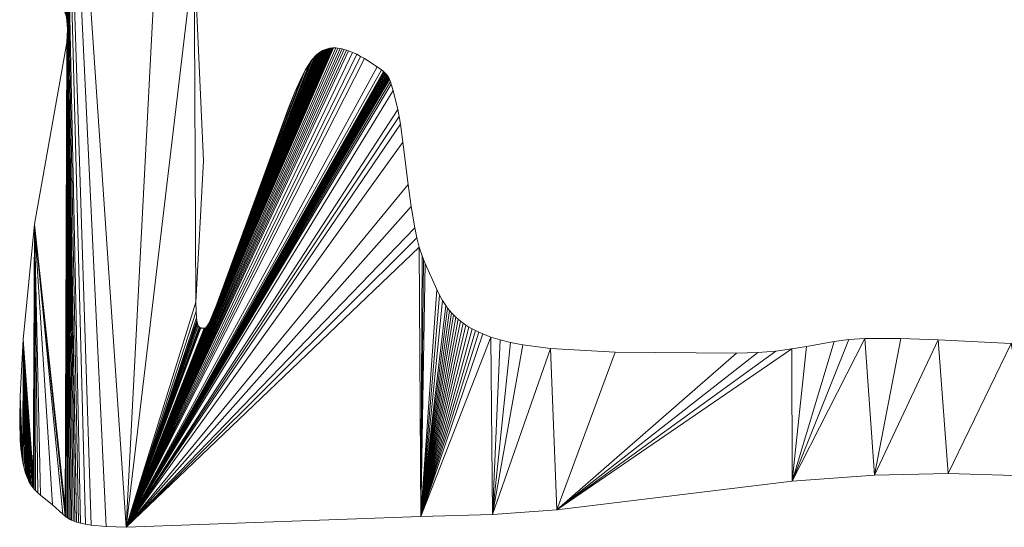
# Model space of a CAD drawing. Header units: metres. Extents: x -2.359 to -1.572, y -0.49 to -0.393.
# Tile 1 of 16: x -2.359 to -2.265, y -0.49 to -0.441. Entities that reach past the tile are written whole.
import ezdxf

# ---------------------------------------------------------------- set-up
doc = ezdxf.new("R2010")
doc.units = ezdxf.units.M
doc.header["$MEASUREMENT"] = 0
doc.layers.add('Nuovo_0', color=7, linetype='Continuous')

# ---------------------------------------------------------------- blocks, each defined once
blk = doc.blocks.new('Solaio_04976B78-522D-4536-BC0E-FB2D486ACFF9', base_point=(-2.35947, -0.479389))
at = {"layer": 'Nuovo_0', "lineweight": 0}
mesh = blk.add_polyface(dxfattribs=at)
corners = [(-2.354976, -0.488702, -0.088), (-2.358053, -0.460468, -0.088), (-2.354939, -0.442973, -0.088), (-2.354893, -0.442298, -0.088), (-2.354875, -0.441736, -0.088), (-2.353992, -0.489188, -0.088), (-2.35558, -0.396311, -0.088), (-2.353802, -0.489243, -0.088), (-2.353594, -0.489295, -0.088), (-2.353123, -0.48939, -0.088), (-2.352564, -0.489472, -0.088), (-2.351132, -0.489602, -0.088), (-2.349198, -0.489691, -0.088), (-2.344385, -0.396948, -0.088), (-2.34266, -0.434508, -0.088), (-2.342482, -0.467989, -0.088), (-2.341745, -0.454365, -0.088), (-2.340453, -0.468195, -0.088), (-2.336059, -0.456184, -0.088), (-2.332931, -0.447752, -0.088), (-2.330557, -0.443931, -0.088), (-2.330373, -0.443815, -0.088), (-2.330184, -0.443719, -0.088), (-2.329992, -0.443641, -0.088), (-2.329797, -0.443581, -0.088), (-2.329599, -0.443539, -0.088), (-2.354939, -0.442973), (-2.358053, -0.460468), (-2.355086, -0.488618), (-2.354893, -0.442298), (-2.354875, -0.441736), (-2.35558, -0.396311), (-2.353992, -0.489188), (-2.353802, -0.489243), (-2.353594, -0.489295), (-2.353123, -0.48939), (-2.352564, -0.489472), (-2.351132, -0.489602), (-2.349198, -0.489691), (-2.34266, -0.434508), (-2.344385, -0.396948), (-2.342482, -0.467989), (-2.341745, -0.454365), (-2.332931, -0.447752), (-2.336059, -0.456184), (-2.340453, -0.468195), (-2.330466, -0.44387), (-2.330279, -0.443764), (-2.330089, -0.443677), (-2.329895, -0.443609), (-2.329699, -0.443558), (-2.359123, -0.471598, -0.088), (-2.359123, -0.471598), (-2.354883, -0.44127), (-2.354883, -0.44127, -0.088), (-2.354895, -0.441069), (-2.354895, -0.441069, -0.088), (-2.354912, -0.440886), (-2.354912, -0.440886, -0.088), (-2.354935, -0.440719), (-2.354935, -0.440719, -0.088), (-2.354962, -0.440567), (-2.354962, -0.440567, -0.088), (-2.354994, -0.440427), (-2.354994, -0.440427, -0.088), (-2.35503, -0.440297), (-2.35503, -0.440297, -0.088), (-2.35507, -0.440177), (-2.35507, -0.440177, -0.088), (-2.355113, -0.440062), (-2.355113, -0.440062, -0.088), (-2.355208, -0.439846), (-2.355208, -0.439846, -0.088), (-2.355427, -0.439407), (-2.355427, -0.439407, -0.088), (-2.355545, -0.439153), (-2.355545, -0.439153, -0.088), (-2.355665, -0.438855), (-2.355665, -0.438855, -0.088), (-2.355786, -0.438498), (-2.355786, -0.438498, -0.088), (-2.355905, -0.438066), (-2.355905, -0.438066, -0.088), (-2.356018, -0.437543), (-2.356018, -0.437543, -0.088)]
mesh.append_faces([[corners[k] for k in face] for face in [(27, 1, 51, 52), (26, 2, 1, 27), (29, 3, 2, 26), (30, 4, 3, 29), (53, 54, 4, 30), (55, 56, 54, 53), (57, 58, 56, 55), (59, 60, 58, 57), (61, 62, 60, 59), (63, 64, 62, 61), (65, 66, 64, 63), (67, 68, 66, 65), (69, 70, 68, 67), (71, 72, 70, 69), (73, 74, 72, 71), (75, 76, 74, 73), (77, 78, 76, 75), (79, 80, 78, 77), (81, 82, 80, 79), (83, 84, 82, 81), (42, 16, 14, 39), (41, 15, 16, 42), (44, 18, 17, 45)]], dxfattribs={"color": 7})
mesh.append_faces([[corners[k] for k in face] for face in [(5, 4, 6), (12, 13, 14), (12, 14, 15), (12, 20, 21), (12, 21, 22), (12, 22, 23), (12, 23, 24), (12, 24, 25), (31, 30, 32), (39, 40, 38), (41, 39, 38), (46, 45, 38), (47, 46, 38), (48, 47, 38), (49, 48, 38), (50, 49, 38)]], dxfattribs={"vtx0": -1, "vtx1": -1, "vtx2": -1, "color": 7})
mesh.append_faces([[corners[k] for k in face] for face in [(0, 1, 2), (0, 2, 3), (0, 3, 4), (31, 32, 33), (31, 33, 34), (31, 34, 35), (31, 35, 36), (31, 36, 37), (31, 37, 38), (43, 44, 45)]], dxfattribs={"vtx0": -1, "vtx2": -1, "color": 7})
mesh.append_faces([[corners[k] for k in face] for face in [(16, 15, 14), (42, 39, 41)]], dxfattribs={"vtx1": -1, "color": 7})
mesh.append_faces([[corners[k] for k in face] for face in [(7, 5, 6), (8, 7, 6), (9, 8, 6), (10, 9, 6), (11, 10, 6), (12, 11, 6), (17, 18, 19), (26, 27, 28), (29, 26, 28), (30, 29, 28)]], dxfattribs={"vtx1": -1, "vtx2": -1, "color": 7})
mesh = blk.add_polyface(dxfattribs=at)
corners = [(-2.358337, -0.418101, -0.088), (-2.358336, -0.415711, -0.088), (-2.358245, -0.410834, -0.088), (-2.358182, -0.420984, -0.088), (-2.356124, -0.436915, -0.088), (-2.35776, -0.396263, -0.088), (-2.356018, -0.437543, -0.088), (-2.355905, -0.438066, -0.088), (-2.355786, -0.438498, -0.088), (-2.355665, -0.438855, -0.088), (-2.355545, -0.439153, -0.088), (-2.35558, -0.396311, -0.088), (-2.355427, -0.439407, -0.088), (-2.355208, -0.439846, -0.088), (-2.355113, -0.440062, -0.088), (-2.35503, -0.440297, -0.088), (-2.354962, -0.440567, -0.088), (-2.354912, -0.440886, -0.088), (-2.354883, -0.44127, -0.088), (-2.354875, -0.441736, -0.088), (-2.349198, -0.489691, -0.088), (-2.344385, -0.396948, -0.088), (-2.342251, -0.422635, -0.088), (-2.34266, -0.434508, -0.088), (-2.358245, -0.410834), (-2.358336, -0.415711), (-2.358337, -0.418101), (-2.358182, -0.420984), (-2.35776, -0.396263), (-2.356124, -0.436915), (-2.356018, -0.437543), (-2.355905, -0.438066), (-2.355786, -0.438498), (-2.355665, -0.438855), (-2.35558, -0.396311), (-2.355545, -0.439153), (-2.355427, -0.439407), (-2.355208, -0.439846), (-2.355113, -0.440062), (-2.35503, -0.440297), (-2.354962, -0.440567), (-2.354912, -0.440886), (-2.354883, -0.44127), (-2.354875, -0.441736), (-2.344385, -0.396948), (-2.349198, -0.489691), (-2.34266, -0.434508), (-2.342251, -0.422635), (-2.341138, -0.41372), (-2.341138, -0.41372, -0.088), (-2.341085, -0.413662, -0.088), (-2.341085, -0.413662), (-2.34119, -0.413782), (-2.34119, -0.413782, -0.088), (-2.34124, -0.413847), (-2.34124, -0.413847, -0.088), (-2.341288, -0.413915), (-2.341288, -0.413915, -0.088), (-2.341335, -0.413985), (-2.341335, -0.413985, -0.088), (-2.341379, -0.414059), (-2.341379, -0.414059, -0.088), (-2.341422, -0.414136), (-2.341422, -0.414136, -0.088), (-2.341462, -0.414216), (-2.341462, -0.414216, -0.088), (-2.3415, -0.4143), (-2.3415, -0.4143, -0.088), (-2.341536, -0.414386), (-2.341536, -0.414386, -0.088), (-2.34157, -0.414476), (-2.34157, -0.414476, -0.088), (-2.341629, -0.414664), (-2.341629, -0.414664, -0.088), (-2.341678, -0.414866), (-2.341678, -0.414866, -0.088), (-2.341701, -0.415002), (-2.341701, -0.415002, -0.088), (-2.341727, -0.415198), (-2.341727, -0.415198, -0.088), (-2.341786, -0.415759), (-2.341786, -0.415759, -0.088), (-2.341927, -0.417478), (-2.341927, -0.417478, -0.088)]
mesh.append_faces([[corners[k] for k in face] for face in [(29, 4, 6, 30), (27, 3, 4, 29), (26, 0, 3, 27), (25, 1, 0, 26), (24, 2, 1, 25), (46, 23, 22, 47), (48, 49, 50, 51), (52, 53, 49, 48), (54, 55, 53, 52), (56, 57, 55, 54), (58, 59, 57, 56), (60, 61, 59, 58), (62, 63, 61, 60), (64, 65, 63, 62), (66, 67, 65, 64), (68, 69, 67, 66), (70, 71, 69, 68), (72, 73, 71, 70), (74, 75, 73, 72), (76, 77, 75, 74), (78, 79, 77, 76), (80, 81, 79, 78), (82, 83, 81, 80), (47, 22, 83, 82)]], dxfattribs={"color": 7})
mesh.append_faces([[corners[k] for k in face] for face in [(15, 14, 11), (16, 15, 11), (17, 16, 11), (18, 17, 11), (34, 38, 39), (34, 39, 40), (34, 40, 41), (34, 41, 42)]], dxfattribs={"vtx0": -1, "vtx1": -1, "vtx2": -1, "color": 7})
mesh.append_faces([[corners[k] for k in face] for face in [(20, 11, 21), (24, 26, 27), (28, 27, 29), (28, 29, 30), (28, 30, 31), (28, 31, 32), (28, 32, 33), (34, 33, 35), (34, 35, 36), (34, 36, 37), (34, 37, 38), (34, 42, 43), (44, 46, 47)]], dxfattribs={"vtx0": -1, "vtx2": -1, "color": 7})
mesh.append_faces([[corners[k] for k in face] for face in [(3, 0, 2), (4, 3, 5), (6, 4, 5), (7, 6, 5), (8, 7, 5), (9, 8, 5), (10, 9, 11), (12, 10, 11), (13, 12, 11), (14, 13, 11), (19, 18, 11), (22, 23, 21), (44, 34, 45)]], dxfattribs={"vtx1": -1, "vtx2": -1, "color": 7})
mesh.append_faces([[corners[k] for k in face] for face in [(0, 1, 2), (24, 25, 26)]], dxfattribs={"vtx2": -1, "color": 7})
mesh = blk.add_polyface(dxfattribs=at)
corners = [(-2.307684, -0.488015, -0.088), (-2.290345, -0.472925, -0.088), (-2.288311, -0.472863, -0.088), (-2.286559, -0.472714, -0.088), (-2.285018, -0.472505, -0.088), (-2.284979, -0.485259, -0.088), (-2.283615, -0.472262, -0.088), (-2.280943, -0.471785, -0.088), (-2.279531, -0.471605, -0.088), (-2.277974, -0.471499, -0.088), (-2.277041, -0.484654, -0.088), (-2.27452, -0.471493, -0.088), (-2.270898, -0.471641, -0.088), (-2.269954, -0.484502, -0.088), (-2.263876, -0.471974, -0.088), (-2.261415, -0.48477, -0.088), (-2.254049, -0.485369, -0.088), (-2.253421, -0.48546, -0.088), (-2.252879, -0.485561, -0.088), (-2.252413, -0.485671, -0.088), (-2.25201, -0.485787, -0.088), (-2.25194, -0.472084, -0.088), (-2.238716, -0.488329, -0.088), (-2.235859, -0.471315, -0.088), (-2.225426, -0.469966, -0.088), (-2.21988, -0.469268, -0.088), (-2.288311, -0.472863), (-2.290345, -0.472925), (-2.307684, -0.488015), (-2.286559, -0.472714), (-2.285018, -0.472505), (-2.283615, -0.472262), (-2.284979, -0.485259), (-2.280943, -0.471785), (-2.279531, -0.471605), (-2.277974, -0.471499), (-2.277041, -0.484654), (-2.27452, -0.471493), (-2.270898, -0.471641), (-2.269954, -0.484502), (-2.263876, -0.471974), (-2.261415, -0.48477), (-2.254049, -0.485369), (-2.253421, -0.48546), (-2.252879, -0.485561), (-2.252413, -0.485671), (-2.25201, -0.485787), (-2.25194, -0.472084), (-2.235859, -0.471315), (-2.238716, -0.488329), (-2.225426, -0.469966), (-2.21988, -0.469268), (-2.302066, -0.472832, -0.088), (-2.302066, -0.472832), (-2.227234, -0.414971), (-2.227234, -0.414971, -0.088), (-2.227191, -0.415073, -0.088), (-2.227191, -0.415073), (-2.227273, -0.414869), (-2.227273, -0.414869, -0.088), (-2.227307, -0.414768), (-2.227307, -0.414768, -0.088), (-2.227336, -0.414666), (-2.227336, -0.414666, -0.088)]
mesh.append_faces([[corners[k] for k in face] for face in [(27, 1, 52, 53), (26, 2, 1, 27), (29, 3, 2, 26), (30, 4, 3, 29), (31, 6, 4, 30), (33, 7, 6, 31), (34, 8, 7, 33), (35, 9, 8, 34), (37, 11, 9, 35), (38, 12, 11, 37), (40, 14, 12, 38), (47, 21, 14, 40), (48, 23, 21, 47), (50, 24, 23, 48), (54, 55, 56, 57), (58, 59, 55, 54), (60, 61, 59, 58), (62, 63, 61, 60)]], dxfattribs={"color": 7})
mesh.append_faces([[corners[k] for k in face] for face in [(0, 1, 2), (0, 2, 3), (0, 3, 4), (5, 4, 6), (5, 6, 7), (5, 7, 8), (5, 8, 9), (10, 9, 11), (10, 11, 12), (13, 12, 14), (20, 14, 21), (22, 21, 23), (22, 23, 24), (22, 24, 25), (35, 32, 36), (38, 36, 39), (40, 39, 41), (40, 41, 42), (40, 42, 43), (40, 43, 44), (40, 44, 45), (40, 45, 46)]], dxfattribs={"vtx0": -1, "vtx2": -1, "color": 7})
mesh.append_faces([[corners[k] for k in face] for face in [(10, 5, 9), (13, 10, 12), (15, 13, 14), (16, 15, 14), (17, 16, 14), (18, 17, 14), (19, 18, 14), (26, 27, 28), (29, 26, 28), (30, 29, 28), (31, 30, 32), (33, 31, 32), (34, 33, 32), (35, 34, 32), (37, 35, 36), (38, 37, 36), (40, 38, 39), (47, 40, 46), (48, 47, 49), (50, 48, 49), (51, 50, 49)]], dxfattribs={"vtx1": -1, "vtx2": -1, "color": 7})
mesh = blk.add_polyface(dxfattribs=at)
corners = [(-2.35943, -0.477056), (-2.35943, -0.477056, -0.088), (-2.35947, -0.479389, -0.088), (-2.35947, -0.479389), (-2.359413, -0.481318, -0.088), (-2.359163, -0.483448, -0.088), (-2.359123, -0.471598, -0.088), (-2.358176, -0.485885, -0.088), (-2.358053, -0.460468, -0.088), (-2.357953, -0.486146, -0.088), (-2.357714, -0.486385, -0.088), (-2.357459, -0.486611, -0.088), (-2.356295, -0.487537, -0.088), (-2.3553, -0.488436, -0.088), (-2.355086, -0.488618, -0.088), (-2.354976, -0.488702, -0.088), (-2.354741, -0.488859, -0.088), (-2.354875, -0.441736, -0.088), (-2.354475, -0.489002, -0.088), (-2.354327, -0.489067, -0.088), (-2.354166, -0.489129, -0.088), (-2.353992, -0.489188, -0.088), (-2.349198, -0.489691, -0.088), (-2.342482, -0.467989, -0.088), (-2.342469, -0.468868, -0.088), (-2.342427, -0.46951, -0.088), (-2.342396, -0.469755, -0.088), (-2.34234, -0.470039, -0.088), (-2.342248, -0.470288, -0.088), (-2.34214, -0.470421, -0.088), (-2.341991, -0.470482, -0.088), (-2.341609, -0.470495, -0.088), (-2.341493, -0.470425, -0.088), (-2.341392, -0.470302, -0.088), (-2.34129, -0.470132, -0.088), (-2.341211, -0.46998, -0.088), (-2.34102, -0.469565, -0.088), (-2.340453, -0.468195, -0.088), (-2.359413, -0.481318), (-2.359123, -0.471598), (-2.359163, -0.483448), (-2.359042, -0.483997), (-2.358053, -0.460468), (-2.358066, -0.486019), (-2.357953, -0.486146), (-2.357714, -0.486385), (-2.357459, -0.486611), (-2.356295, -0.487537), (-2.3553, -0.488436), (-2.355086, -0.488618), (-2.354875, -0.441736), (-2.354861, -0.488783), (-2.354612, -0.488932), (-2.354475, -0.489002), (-2.354327, -0.489067), (-2.354166, -0.489129), (-2.353992, -0.489188), (-2.342469, -0.468868), (-2.342482, -0.467989), (-2.349198, -0.489691), (-2.342427, -0.46951), (-2.342396, -0.469755), (-2.34236, -0.469955), (-2.342318, -0.470114), (-2.34226, -0.470264), (-2.342168, -0.470397), (-2.342067, -0.470462), (-2.341686, -0.470505), (-2.341532, -0.470458), (-2.34136, -0.470252), (-2.341211, -0.46998), (-2.34102, -0.469565), (-2.340453, -0.468195)]
mesh.append_faces([[corners[k] for k in face] for face in [(0, 1, 2, 3), (39, 6, 1, 0)]], dxfattribs={"color": 7})
mesh.append_faces([[corners[k] for k in face] for face in [(9, 7, 8), (16, 15, 17), (18, 16, 17), (22, 26, 27), (22, 27, 28), (22, 28, 29), (22, 29, 30), (22, 30, 31), (22, 31, 32), (22, 32, 33), (22, 33, 34), (50, 49, 51), (50, 51, 52), (63, 62, 59), (64, 63, 59), (65, 64, 59), (66, 65, 59), (67, 66, 59), (68, 67, 59), (69, 68, 59), (70, 69, 59)]], dxfattribs={"vtx0": -1, "vtx1": -1, "vtx2": -1, "color": 7})
mesh.append_faces([[corners[k] for k in face] for face in [(5, 1, 6), (7, 6, 8), (22, 23, 24), (22, 24, 25), (22, 25, 26), (22, 34, 35), (22, 35, 36), (22, 36, 37), (39, 40, 41), (42, 43, 44), (42, 44, 45), (42, 45, 46), (42, 46, 47), (42, 47, 48), (42, 48, 49), (50, 52, 53), (50, 53, 54), (50, 54, 55), (50, 55, 56)]], dxfattribs={"vtx0": -1, "vtx2": -1, "color": 7})
mesh.append_faces([[corners[k] for k in face] for face in [(10, 9, 8), (11, 10, 8), (12, 11, 8), (13, 12, 8), (14, 13, 8), (15, 14, 8), (19, 18, 17), (20, 19, 17), (21, 20, 17), (39, 0, 40), (42, 39, 43), (57, 58, 59), (60, 57, 59), (61, 60, 59), (62, 61, 59), (71, 70, 59), (72, 71, 59)]], dxfattribs={"vtx1": -1, "vtx2": -1, "color": 7})
mesh.append_faces([[corners[k] for k in face] for face in [(4, 2, 1), (0, 3, 38)]], dxfattribs={"vtx2": -1, "color": 7})
mesh = blk.add_polyface(dxfattribs=at)
corners = [(-2.340453, -0.468195, -0.088), (-2.332931, -0.447752, -0.088), (-2.33227, -0.446297, -0.088), (-2.331935, -0.44566, -0.088), (-2.331597, -0.445096, -0.088), (-2.331427, -0.444845, -0.088), (-2.331256, -0.444615, -0.088), (-2.331085, -0.444409, -0.088), (-2.330913, -0.444227, -0.088), (-2.330737, -0.444068, -0.088), (-2.330557, -0.443931, -0.088), (-2.349198, -0.489691, -0.088), (-2.329599, -0.443539, -0.088), (-2.329399, -0.443512, -0.088), (-2.329197, -0.443501, -0.088), (-2.328993, -0.443504, -0.088), (-2.328789, -0.443521, -0.088), (-2.328584, -0.44355, -0.088), (-2.328378, -0.44359, -0.088), (-2.328173, -0.443641, -0.088), (-2.327969, -0.443702, -0.088), (-2.327766, -0.443771, -0.088), (-2.327364, -0.443933, -0.088), (-2.326972, -0.444118, -0.088), (-2.326593, -0.444321, -0.088), (-2.326231, -0.444533, -0.088), (-2.325013, -0.445326, -0.088), (-2.324581, -0.445624, -0.088), (-2.324328, -0.445826, -0.088), (-2.324186, -0.445962, -0.088), (-2.324063, -0.446105, -0.088), (-2.323954, -0.44626, -0.088), (-2.33227, -0.446297), (-2.332931, -0.447752), (-2.340453, -0.468195), (-2.331935, -0.44566), (-2.331597, -0.445096), (-2.331427, -0.444845), (-2.331256, -0.444615), (-2.331085, -0.444409), (-2.330999, -0.444315), (-2.330826, -0.444145), (-2.330648, -0.443997), (-2.329499, -0.443524), (-2.329699, -0.443558), (-2.349198, -0.489691), (-2.329298, -0.443505), (-2.328993, -0.443504), (-2.328789, -0.443521), (-2.328584, -0.44355), (-2.328378, -0.44359), (-2.328173, -0.443641), (-2.327969, -0.443702), (-2.327766, -0.443771), (-2.327364, -0.443933), (-2.326972, -0.444118), (-2.326593, -0.444321), (-2.326231, -0.444533), (-2.325013, -0.445326), (-2.324581, -0.445624), (-2.324406, -0.445759), (-2.324254, -0.445893), (-2.324122, -0.446032), (-2.324007, -0.446181), (-2.323904, -0.446345), (-2.33358, -0.449386), (-2.33358, -0.449386, -0.088), (-2.336059, -0.456184, -0.088), (-2.336059, -0.456184), (-2.322027, -0.456651), (-2.322027, -0.456651, -0.088), (-2.322511, -0.452574, -0.088), (-2.322511, -0.452574), (-2.321735, -0.458781), (-2.321735, -0.458781, -0.088), (-2.321379, -0.46083), (-2.321379, -0.46083, -0.088)]
mesh.append_faces([[corners[k] for k in face] for face in [(65, 66, 67, 68), (69, 70, 71, 72), (73, 74, 70, 69), (75, 76, 74, 73)]], dxfattribs={"color": 7})
mesh.append_faces([[corners[k] for k in face] for face in [(0, 7, 8), (0, 8, 9), (0, 9, 10), (11, 12, 13), (11, 13, 14), (11, 27, 28), (11, 28, 29), (11, 29, 30), (11, 30, 31), (41, 40, 34), (42, 41, 34), (43, 44, 45), (46, 43, 45), (47, 46, 45), (61, 60, 45), (62, 61, 45), (63, 62, 45), (64, 63, 45)]], dxfattribs={"vtx0": -1, "vtx1": -1, "vtx2": -1, "color": 7})
mesh.append_faces([[corners[k] for k in face] for face in [(0, 1, 2), (0, 2, 3), (0, 3, 4), (0, 4, 5), (0, 5, 6), (0, 6, 7), (11, 14, 15), (11, 15, 16), (11, 16, 17), (11, 17, 18), (11, 18, 19), (11, 19, 20), (11, 20, 21), (11, 21, 22), (11, 22, 23), (11, 23, 24), (11, 24, 25), (11, 25, 26), (11, 26, 27)]], dxfattribs={"vtx0": -1, "vtx2": -1, "color": 7})
mesh.append_faces([[corners[k] for k in face] for face in [(32, 33, 34), (35, 32, 34), (36, 35, 34), (37, 36, 34), (38, 37, 34), (39, 38, 34), (40, 39, 34), (48, 47, 45), (49, 48, 45), (50, 49, 45), (51, 50, 45), (52, 51, 45), (53, 52, 45), (54, 53, 45), (55, 54, 45), (56, 55, 45), (57, 56, 45), (58, 57, 45), (59, 58, 45), (60, 59, 45)]], dxfattribs={"vtx1": -1, "vtx2": -1, "color": 7})
mesh = blk.add_polyface(dxfattribs=at)
corners = [(-2.349198, -0.489691, -0.088), (-2.340453, -0.468195, -0.088), (-2.330557, -0.443931, -0.088), (-2.342469, -0.468868), (-2.342469, -0.468868, -0.088), (-2.342482, -0.467989, -0.088), (-2.342482, -0.467989), (-2.342427, -0.46951), (-2.342427, -0.46951, -0.088), (-2.342396, -0.469755), (-2.342396, -0.469755, -0.088), (-2.34236, -0.469955), (-2.34236, -0.469955, -0.088), (-2.34234, -0.470039), (-2.34234, -0.470039, -0.088), (-2.342318, -0.470114), (-2.342318, -0.470114, -0.088), (-2.342296, -0.47018), (-2.342296, -0.47018, -0.088), (-2.342272, -0.470238), (-2.342272, -0.470238, -0.088), (-2.34226, -0.470264), (-2.34226, -0.470264, -0.088), (-2.342248, -0.470288), (-2.342248, -0.470288, -0.088), (-2.342235, -0.47031), (-2.342235, -0.47031, -0.088), (-2.342222, -0.470331), (-2.342222, -0.470331, -0.088), (-2.342209, -0.470349), (-2.342209, -0.470349, -0.088), (-2.342195, -0.470367), (-2.342195, -0.470367, -0.088), (-2.342182, -0.470382), (-2.342182, -0.470382, -0.088), (-2.342168, -0.470397), (-2.342168, -0.470397, -0.088), (-2.342154, -0.47041), (-2.342154, -0.47041, -0.088), (-2.34214, -0.470421), (-2.34214, -0.470421, -0.088), (-2.342126, -0.470432), (-2.342126, -0.470432, -0.088), (-2.342111, -0.470441), (-2.342111, -0.470441, -0.088), (-2.342097, -0.470449), (-2.342097, -0.470449, -0.088), (-2.342082, -0.470456), (-2.342082, -0.470456, -0.088), (-2.342067, -0.470462), (-2.342067, -0.470462, -0.088), (-2.342052, -0.470468), (-2.342052, -0.470468, -0.088), (-2.342037, -0.470472), (-2.342037, -0.470472, -0.088), (-2.342022, -0.470476), (-2.342022, -0.470476, -0.088), (-2.342007, -0.47048), (-2.342007, -0.47048, -0.088), (-2.341991, -0.470482), (-2.341991, -0.470482, -0.088), (-2.34196, -0.470486), (-2.34196, -0.470486, -0.088), (-2.341929, -0.470489), (-2.341929, -0.470489, -0.088), (-2.341802, -0.470496), (-2.341802, -0.470496, -0.088), (-2.341742, -0.470502), (-2.341742, -0.470502, -0.088), (-2.341714, -0.470504), (-2.341714, -0.470504, -0.088), (-2.341686, -0.470505), (-2.341686, -0.470505, -0.088), (-2.341673, -0.470504), (-2.341673, -0.470504, -0.088), (-2.34166, -0.470504), (-2.34166, -0.470504, -0.088), (-2.341647, -0.470502), (-2.341647, -0.470502, -0.088), (-2.341634, -0.470501), (-2.341634, -0.470501, -0.088), (-2.341621, -0.470498), (-2.341621, -0.470498, -0.088), (-2.341609, -0.470495), (-2.341609, -0.470495, -0.088), (-2.341596, -0.470491), (-2.341596, -0.470491, -0.088), (-2.341583, -0.470486), (-2.341583, -0.470486, -0.088), (-2.34157, -0.47048), (-2.34157, -0.47048, -0.088), (-2.341558, -0.470474), (-2.341558, -0.470474, -0.088), (-2.341545, -0.470466), (-2.341545, -0.470466, -0.088), (-2.341532, -0.470458), (-2.341532, -0.470458, -0.088), (-2.341519, -0.470448), (-2.341519, -0.470448, -0.088), (-2.341506, -0.470437), (-2.341506, -0.470437, -0.088), (-2.341493, -0.470425), (-2.341493, -0.470425, -0.088), (-2.341479, -0.470412), (-2.341479, -0.470412, -0.088), (-2.341465, -0.470397), (-2.341465, -0.470397, -0.088), (-2.341451, -0.470381), (-2.341451, -0.470381, -0.088), (-2.341422, -0.470344), (-2.341422, -0.470344, -0.088), (-2.341392, -0.470302), (-2.341392, -0.470302, -0.088), (-2.34136, -0.470252), (-2.34136, -0.470252, -0.088), (-2.34129, -0.470132), (-2.34129, -0.470132, -0.088), (-2.341211, -0.46998), (-2.341211, -0.46998, -0.088), (-2.34102, -0.469565), (-2.34102, -0.469565, -0.088), (-2.340453, -0.468195)]
mesh.append_faces([[corners[k] for k in face] for face in [(3, 4, 5, 6), (7, 8, 4, 3), (9, 10, 8, 7), (11, 12, 10, 9), (13, 14, 12, 11), (15, 16, 14, 13), (17, 18, 16, 15), (19, 20, 18, 17), (21, 22, 20, 19), (23, 24, 22, 21), (25, 26, 24, 23), (27, 28, 26, 25), (29, 30, 28, 27), (31, 32, 30, 29), (33, 34, 32, 31), (35, 36, 34, 33), (37, 38, 36, 35), (39, 40, 38, 37), (41, 42, 40, 39), (43, 44, 42, 41), (45, 46, 44, 43), (47, 48, 46, 45), (49, 50, 48, 47), (51, 52, 50, 49), (53, 54, 52, 51), (55, 56, 54, 53), (57, 58, 56, 55), (59, 60, 58, 57), (61, 62, 60, 59), (63, 64, 62, 61), (65, 66, 64, 63), (67, 68, 66, 65), (69, 70, 68, 67), (71, 72, 70, 69), (73, 74, 72, 71), (75, 76, 74, 73), (77, 78, 76, 75), (79, 80, 78, 77), (81, 82, 80, 79), (83, 84, 82, 81), (85, 86, 84, 83), (87, 88, 86, 85), (89, 90, 88, 87), (91, 92, 90, 89), (93, 94, 92, 91), (95, 96, 94, 93), (97, 98, 96, 95), (99, 100, 98, 97), (101, 102, 100, 99), (103, 104, 102, 101), (105, 106, 104, 103), (107, 108, 106, 105), (109, 110, 108, 107), (111, 112, 110, 109), (113, 114, 112, 111), (115, 116, 114, 113), (117, 118, 116, 115), (119, 120, 118, 117), (121, 1, 120, 119)]], dxfattribs={"color": 7})
mesh.append_faces([[corners[k] for k in face] for face in [(0, 1, 2)]], dxfattribs={"vtx0": -1, "vtx1": -1, "vtx2": -1, "color": 7})
mesh = blk.add_polyface(dxfattribs=at)
corners = [(-2.336059, -0.456184, -0.088), (-2.33358, -0.449386, -0.088), (-2.332931, -0.447752, -0.088), (-2.332931, -0.447752), (-2.33358, -0.449386), (-2.336059, -0.456184), (-2.330466, -0.44387), (-2.330648, -0.443997), (-2.340453, -0.468195), (-2.33227, -0.446297), (-2.33227, -0.446297, -0.088), (-2.331935, -0.44566), (-2.331935, -0.44566, -0.088), (-2.331597, -0.445096), (-2.331597, -0.445096, -0.088), (-2.331427, -0.444845), (-2.331427, -0.444845, -0.088), (-2.331256, -0.444615), (-2.331256, -0.444615, -0.088), (-2.331085, -0.444409), (-2.331085, -0.444409, -0.088), (-2.330999, -0.444315), (-2.330999, -0.444315, -0.088), (-2.330913, -0.444227), (-2.330913, -0.444227, -0.088), (-2.330826, -0.444145), (-2.330826, -0.444145, -0.088), (-2.330737, -0.444068), (-2.330737, -0.444068, -0.088), (-2.330648, -0.443997, -0.088), (-2.330557, -0.443931), (-2.330557, -0.443931, -0.088), (-2.330466, -0.44387, -0.088), (-2.330373, -0.443815), (-2.330373, -0.443815, -0.088), (-2.330279, -0.443764), (-2.330279, -0.443764, -0.088), (-2.330184, -0.443719), (-2.330184, -0.443719, -0.088), (-2.330089, -0.443677), (-2.330089, -0.443677, -0.088), (-2.329992, -0.443641), (-2.329992, -0.443641, -0.088), (-2.329895, -0.443609), (-2.329895, -0.443609, -0.088), (-2.329797, -0.443581), (-2.329797, -0.443581, -0.088), (-2.329699, -0.443558), (-2.329699, -0.443558, -0.088), (-2.329599, -0.443539), (-2.329599, -0.443539, -0.088), (-2.329499, -0.443524), (-2.329499, -0.443524, -0.088), (-2.329399, -0.443512), (-2.329399, -0.443512, -0.088), (-2.329298, -0.443505), (-2.329298, -0.443505, -0.088), (-2.329197, -0.443501), (-2.329197, -0.443501, -0.088), (-2.328993, -0.443504), (-2.328993, -0.443504, -0.088), (-2.328789, -0.443521), (-2.328789, -0.443521, -0.088), (-2.328584, -0.44355), (-2.328584, -0.44355, -0.088), (-2.328378, -0.44359), (-2.328378, -0.44359, -0.088), (-2.328173, -0.443641), (-2.328173, -0.443641, -0.088), (-2.327969, -0.443702), (-2.327969, -0.443702, -0.088), (-2.327766, -0.443771), (-2.327766, -0.443771, -0.088), (-2.327364, -0.443933), (-2.327364, -0.443933, -0.088), (-2.326972, -0.444118), (-2.326972, -0.444118, -0.088), (-2.326593, -0.444321), (-2.326593, -0.444321, -0.088), (-2.326231, -0.444533), (-2.326231, -0.444533, -0.088), (-2.325013, -0.445326), (-2.325013, -0.445326, -0.088), (-2.324581, -0.445624), (-2.324581, -0.445624, -0.088), (-2.324406, -0.445759), (-2.324406, -0.445759, -0.088), (-2.324328, -0.445826), (-2.324328, -0.445826, -0.088), (-2.324254, -0.445893), (-2.324254, -0.445893, -0.088), (-2.324186, -0.445962), (-2.324186, -0.445962, -0.088), (-2.324122, -0.446032), (-2.324122, -0.446032, -0.088), (-2.324063, -0.446105), (-2.324063, -0.446105, -0.088), (-2.324007, -0.446181), (-2.324007, -0.446181, -0.088), (-2.323954, -0.44626), (-2.323954, -0.44626, -0.088), (-2.323904, -0.446345), (-2.323904, -0.446345, -0.088), (-2.323857, -0.446434), (-2.323857, -0.446434, -0.088), (-2.323811, -0.44653), (-2.323811, -0.44653, -0.088), (-2.323724, -0.446742), (-2.323724, -0.446742, -0.088), (-2.323641, -0.446987), (-2.323641, -0.446987, -0.088), (-2.32347, -0.447595), (-2.32347, -0.447595, -0.088), (-2.323017, -0.449448), (-2.323017, -0.449448, -0.088), (-2.322878, -0.450094), (-2.322878, -0.450094, -0.088), (-2.32275, -0.450839), (-2.32275, -0.450839, -0.088), (-2.322511, -0.452574), (-2.322511, -0.452574, -0.088)]
mesh.append_faces([[corners[k] for k in face] for face in [(3, 2, 1, 4), (9, 10, 2, 3), (11, 12, 10, 9), (13, 14, 12, 11), (15, 16, 14, 13), (17, 18, 16, 15), (19, 20, 18, 17), (21, 22, 20, 19), (23, 24, 22, 21), (25, 26, 24, 23), (27, 28, 26, 25), (7, 29, 28, 27), (30, 31, 29, 7), (6, 32, 31, 30), (33, 34, 32, 6), (35, 36, 34, 33), (37, 38, 36, 35), (39, 40, 38, 37), (41, 42, 40, 39), (43, 44, 42, 41), (45, 46, 44, 43), (47, 48, 46, 45), (49, 50, 48, 47), (51, 52, 50, 49), (53, 54, 52, 51), (55, 56, 54, 53), (57, 58, 56, 55), (59, 60, 58, 57), (61, 62, 60, 59), (63, 64, 62, 61), (65, 66, 64, 63), (67, 68, 66, 65), (69, 70, 68, 67), (71, 72, 70, 69), (73, 74, 72, 71), (75, 76, 74, 73), (77, 78, 76, 75), (79, 80, 78, 77), (81, 82, 80, 79), (83, 84, 82, 81), (85, 86, 84, 83), (87, 88, 86, 85), (89, 90, 88, 87), (91, 92, 90, 89), (93, 94, 92, 91), (95, 96, 94, 93), (97, 98, 96, 95), (99, 100, 98, 97), (101, 102, 100, 99), (103, 104, 102, 101), (105, 106, 104, 103), (107, 108, 106, 105), (109, 110, 108, 107), (111, 112, 110, 109), (113, 114, 112, 111), (115, 116, 114, 113), (117, 118, 116, 115), (119, 120, 118, 117)]], dxfattribs={"color": 7})
mesh.append_faces([[corners[k] for k in face] for face in [(6, 7, 8)]], dxfattribs={"vtx0": -1, "vtx1": -1, "vtx2": -1, "color": 7})
mesh.append_faces([[corners[k] for k in face] for face in [(0, 1, 2), (3, 4, 5)]], dxfattribs={"vtx2": -1, "color": 7})
mesh = blk.add_polyface(dxfattribs=at)
corners = [(-2.349198, -0.489691, -0.088), (-2.323954, -0.44626, -0.088), (-2.323857, -0.446434, -0.088), (-2.323811, -0.44653, -0.088), (-2.323724, -0.446742, -0.088), (-2.323641, -0.446987, -0.088), (-2.32347, -0.447595, -0.088), (-2.323017, -0.449448, -0.088), (-2.322878, -0.450094, -0.088), (-2.32275, -0.450839, -0.088), (-2.322511, -0.452574, -0.088), (-2.322027, -0.456651, -0.088), (-2.321735, -0.458781, -0.088), (-2.321379, -0.46083, -0.088), (-2.321169, -0.461791, -0.088), (-2.320935, -0.462692, -0.088), (-2.320795, -0.48866, -0.088), (-2.320674, -0.46352, -0.088), (-2.320532, -0.463902, -0.088), (-2.320382, -0.464261, -0.088), (-2.319261, -0.466771, -0.088), (-2.318983, -0.46732, -0.088), (-2.318689, -0.46784, -0.088), (-2.318372, -0.468331, -0.088), (-2.318203, -0.468567, -0.088), (-2.318024, -0.468795, -0.088), (-2.317835, -0.469017, -0.088), (-2.317636, -0.469233, -0.088), (-2.323811, -0.44653), (-2.323904, -0.446345), (-2.349198, -0.489691), (-2.323724, -0.446742), (-2.323641, -0.446987), (-2.32347, -0.447595), (-2.323017, -0.449448), (-2.322878, -0.450094), (-2.32275, -0.450839), (-2.322511, -0.452574), (-2.322027, -0.456651), (-2.321735, -0.458781), (-2.321379, -0.46083), (-2.321169, -0.461791), (-2.320935, -0.462692), (-2.320795, -0.48866), (-2.320674, -0.46352), (-2.320532, -0.463902), (-2.320382, -0.464261), (-2.319261, -0.466771), (-2.318983, -0.46732), (-2.318689, -0.46784), (-2.318372, -0.468331), (-2.318203, -0.468567), (-2.318024, -0.468795), (-2.317835, -0.469017), (-2.317636, -0.469233)]
mesh.append_faces([[corners[k] for k in face] for face in [(30, 0, 16, 43), (41, 14, 13, 40), (42, 15, 14, 41), (44, 17, 15, 42), (45, 18, 17, 44), (46, 19, 18, 45), (47, 20, 19, 46), (48, 21, 20, 47), (49, 22, 21, 48)]], dxfattribs={"color": 7})
mesh.append_faces([[corners[k] for k in face] for face in [(0, 1, 2), (28, 29, 30)]], dxfattribs={"vtx0": -1, "vtx1": -1, "vtx2": -1, "color": 7})
mesh.append_faces([[corners[k] for k in face] for face in [(0, 2, 3), (0, 3, 4), (0, 4, 5), (0, 5, 6), (0, 6, 7), (0, 7, 8), (0, 8, 9), (0, 9, 10), (0, 10, 11), (0, 11, 12), (0, 12, 13), (0, 13, 14), (0, 14, 15), (16, 15, 17), (16, 17, 18), (16, 18, 19), (16, 19, 20), (16, 20, 21), (16, 21, 22), (16, 22, 23), (16, 23, 24), (16, 24, 25), (16, 25, 26), (16, 26, 27), (42, 30, 43)]], dxfattribs={"vtx0": -1, "vtx2": -1, "color": 7})
mesh.append_faces([[corners[k] for k in face] for face in [(16, 0, 15), (31, 28, 30), (32, 31, 30), (33, 32, 30), (34, 33, 30), (35, 34, 30), (36, 35, 30), (37, 36, 30), (38, 37, 30), (39, 38, 30), (40, 39, 30), (41, 40, 30), (42, 41, 30), (44, 42, 43), (45, 44, 43), (46, 45, 43), (47, 46, 43), (48, 47, 43), (49, 48, 43), (50, 49, 43), (51, 50, 43), (52, 51, 43), (53, 52, 43), (54, 53, 43)]], dxfattribs={"vtx1": -1, "vtx2": -1, "color": 7})
mesh = blk.add_polyface(dxfattribs=at)
corners = [(-2.320795, -0.48866, -0.088), (-2.317636, -0.469233, -0.088), (-2.317425, -0.469442, -0.088), (-2.317201, -0.469645, -0.088), (-2.316964, -0.469842, -0.088), (-2.316711, -0.470033, -0.088), (-2.316442, -0.470218, -0.088), (-2.316157, -0.470397, -0.088), (-2.315853, -0.470571, -0.088), (-2.315531, -0.470739, -0.088), (-2.315189, -0.470901, -0.088), (-2.314826, -0.471059, -0.088), (-2.314034, -0.471359, -0.088), (-2.313883, -0.488445, -0.088), (-2.313145, -0.471639, -0.088), (-2.312129, -0.471891, -0.088), (-2.310969, -0.472109, -0.088), (-2.308295, -0.472452, -0.088), (-2.307684, -0.488015, -0.088), (-2.302066, -0.472832, -0.088), (-2.290345, -0.472925, -0.088), (-2.317425, -0.469442), (-2.317636, -0.469233), (-2.320795, -0.48866), (-2.317201, -0.469645), (-2.316964, -0.469842), (-2.316711, -0.470033), (-2.316442, -0.470218), (-2.316157, -0.470397), (-2.315853, -0.470571), (-2.315531, -0.470739), (-2.315189, -0.470901), (-2.314826, -0.471059), (-2.314034, -0.471359), (-2.313883, -0.488445), (-2.313145, -0.471639), (-2.312129, -0.471891), (-2.310969, -0.472109), (-2.308295, -0.472452), (-2.307684, -0.488015), (-2.302066, -0.472832), (-2.290345, -0.472925), (-2.318372, -0.468331), (-2.318372, -0.468331, -0.088), (-2.318689, -0.46784, -0.088), (-2.318689, -0.46784), (-2.318203, -0.468567), (-2.318203, -0.468567, -0.088), (-2.318024, -0.468795), (-2.318024, -0.468795, -0.088), (-2.317835, -0.469017), (-2.317835, -0.469017, -0.088)]
mesh.append_faces([[corners[k] for k in face] for face in [(34, 13, 18, 39), (23, 0, 13, 34), (42, 43, 44, 45), (46, 47, 43, 42), (48, 49, 47, 46), (50, 51, 49, 48), (22, 1, 51, 50), (21, 2, 1, 22), (24, 3, 2, 21), (25, 4, 3, 24), (26, 5, 4, 25), (27, 6, 5, 26), (28, 7, 6, 27), (29, 8, 7, 28), (30, 9, 8, 29), (31, 10, 9, 30), (32, 11, 10, 31), (33, 12, 11, 32), (35, 14, 12, 33), (36, 15, 14, 35), (37, 16, 15, 36), (38, 17, 16, 37), (40, 19, 17, 38)]], dxfattribs={"color": 7})
mesh.append_faces([[corners[k] for k in face] for face in [(0, 1, 2), (0, 2, 3), (0, 3, 4), (0, 4, 5), (0, 5, 6), (0, 6, 7), (0, 7, 8), (0, 8, 9), (0, 9, 10), (0, 10, 11), (0, 11, 12), (13, 12, 14), (13, 14, 15), (13, 15, 16), (13, 16, 17), (18, 17, 19), (18, 19, 20), (33, 23, 34), (38, 34, 39)]], dxfattribs={"vtx0": -1, "vtx2": -1, "color": 7})
mesh.append_faces([[corners[k] for k in face] for face in [(13, 0, 12), (18, 13, 17), (21, 22, 23), (24, 21, 23), (25, 24, 23), (26, 25, 23), (27, 26, 23), (28, 27, 23), (29, 28, 23), (30, 29, 23), (31, 30, 23), (32, 31, 23), (33, 32, 23), (35, 33, 34), (36, 35, 34), (37, 36, 34), (38, 37, 34), (40, 38, 39), (41, 40, 39)]], dxfattribs={"vtx1": -1, "vtx2": -1, "color": 7})
mesh = blk.add_polyface(dxfattribs=at)
corners = [(-2.35947, -0.479389), (-2.35947, -0.479389, -0.088), (-2.359413, -0.481318, -0.088), (-2.359413, -0.481318), (-2.359349, -0.482116, -0.088), (-2.35943, -0.477056, -0.088), (-2.359265, -0.482823, -0.088), (-2.359163, -0.483448, -0.088), (-2.359042, -0.483997, -0.088), (-2.359123, -0.471598, -0.088), (-2.358903, -0.484478, -0.088), (-2.358827, -0.484696, -0.088), (-2.358747, -0.4849, -0.088), (-2.358662, -0.485091, -0.088), (-2.358573, -0.48527, -0.088), (-2.35848, -0.485438, -0.088), (-2.358383, -0.485596, -0.088), (-2.358281, -0.485745, -0.088), (-2.358176, -0.485885, -0.088), (-2.359349, -0.482116), (-2.35943, -0.477056), (-2.359265, -0.482823), (-2.359163, -0.483448), (-2.359123, -0.471598), (-2.359042, -0.483997), (-2.358903, -0.484478), (-2.358827, -0.484696), (-2.358747, -0.4849), (-2.358662, -0.485091), (-2.358573, -0.48527), (-2.35848, -0.485438), (-2.358383, -0.485596), (-2.358281, -0.485745), (-2.358066, -0.486019), (-2.351132, -0.489602), (-2.351132, -0.489602, -0.088), (-2.349198, -0.489691, -0.088), (-2.349198, -0.489691), (-2.352564, -0.489472), (-2.352564, -0.489472, -0.088), (-2.353123, -0.48939), (-2.353123, -0.48939, -0.088), (-2.353594, -0.489295), (-2.353594, -0.489295, -0.088), (-2.353802, -0.489243), (-2.353802, -0.489243, -0.088), (-2.353992, -0.489188), (-2.353992, -0.489188, -0.088), (-2.354166, -0.489129), (-2.354166, -0.489129, -0.088), (-2.354327, -0.489067), (-2.354327, -0.489067, -0.088), (-2.354475, -0.489002), (-2.354475, -0.489002, -0.088), (-2.354612, -0.488932), (-2.354612, -0.488932, -0.088), (-2.354741, -0.488859), (-2.354741, -0.488859, -0.088), (-2.354861, -0.488783), (-2.354861, -0.488783, -0.088), (-2.354976, -0.488702), (-2.354976, -0.488702, -0.088), (-2.355086, -0.488618), (-2.355086, -0.488618, -0.088), (-2.3553, -0.488436), (-2.3553, -0.488436, -0.088), (-2.356295, -0.487537), (-2.356295, -0.487537, -0.088), (-2.357459, -0.486611), (-2.357459, -0.486611, -0.088), (-2.357714, -0.486385), (-2.357714, -0.486385, -0.088), (-2.357953, -0.486146), (-2.357953, -0.486146, -0.088), (-2.358066, -0.486019, -0.088), (-2.358176, -0.485885)]
mesh.append_faces([[corners[k] for k in face] for face in [(0, 1, 2, 3), (3, 2, 4, 19), (34, 35, 36, 37), (38, 39, 35, 34), (40, 41, 39, 38), (42, 43, 41, 40), (44, 45, 43, 42), (46, 47, 45, 44), (48, 49, 47, 46), (50, 51, 49, 48), (52, 53, 51, 50), (54, 55, 53, 52), (56, 57, 55, 54), (58, 59, 57, 56), (60, 61, 59, 58), (62, 63, 61, 60), (64, 65, 63, 62), (66, 67, 65, 64), (68, 69, 67, 66), (70, 71, 69, 68), (72, 73, 71, 70), (33, 74, 73, 72), (75, 18, 74, 33), (32, 17, 18, 75), (31, 16, 17, 32), (30, 15, 16, 31), (29, 14, 15, 30), (28, 13, 14, 29), (27, 12, 13, 28), (26, 11, 12, 27), (25, 10, 11, 26), (24, 8, 10, 25), (22, 7, 8, 24), (21, 6, 7, 22), (19, 4, 6, 21)]], dxfattribs={"color": 7})
mesh.append_faces([[corners[k] for k in face] for face in [(23, 32, 33)]], dxfattribs={"vtx0": -1, "vtx1": -1, "vtx2": -1, "color": 7})
mesh.append_faces([[corners[k] for k in face] for face in [(20, 3, 19), (20, 19, 21), (20, 21, 22), (23, 24, 25), (23, 25, 26), (23, 26, 27), (23, 27, 28), (23, 28, 29), (23, 29, 30), (23, 30, 31), (23, 31, 32)]], dxfattribs={"vtx0": -1, "vtx2": -1, "color": 7})
mesh.append_faces([[corners[k] for k in face] for face in [(4, 2, 5), (6, 4, 5), (7, 6, 5), (8, 7, 9), (10, 8, 9), (11, 10, 9), (12, 11, 9), (13, 12, 9), (14, 13, 9), (15, 14, 9), (16, 15, 9), (17, 16, 9), (18, 17, 9)]], dxfattribs={"vtx1": -1, "vtx2": -1, "color": 7})
mesh = blk.add_polyface(dxfattribs=at)
corners = [(-2.284979, -0.485259, -0.088), (-2.307684, -0.488015, -0.088), (-2.285018, -0.472505, -0.088), (-2.25201, -0.485787, -0.088), (-2.252413, -0.485671, -0.088), (-2.263876, -0.471974, -0.088), (-2.251662, -0.48591, -0.088), (-2.25194, -0.472084, -0.088), (-2.251357, -0.486036, -0.088), (-2.251086, -0.486166, -0.088), (-2.250837, -0.486298, -0.088), (-2.250365, -0.486561, -0.088), (-2.250121, -0.48669, -0.088), (-2.249858, -0.486815, -0.088), (-2.249565, -0.486935, -0.088), (-2.249232, -0.487049, -0.088), (-2.248848, -0.487155, -0.088), (-2.248403, -0.487253, -0.088), (-2.244808, -0.488109, -0.088), (-2.243693, -0.488274, -0.088), (-2.242353, -0.48838, -0.088), (-2.240717, -0.488405, -0.088), (-2.238716, -0.488329, -0.088), (-2.285018, -0.472505), (-2.307684, -0.488015), (-2.284979, -0.485259), (-2.25194, -0.472084), (-2.25201, -0.485787), (-2.251662, -0.48591), (-2.251357, -0.486036), (-2.251086, -0.486166), (-2.250837, -0.486298), (-2.250365, -0.486561), (-2.250121, -0.48669), (-2.249858, -0.486815), (-2.249565, -0.486935), (-2.249232, -0.487049), (-2.248848, -0.487155), (-2.248403, -0.487253), (-2.244808, -0.488109), (-2.243693, -0.488274), (-2.242353, -0.48838), (-2.240717, -0.488405), (-2.238716, -0.488329), (-2.252413, -0.485671), (-2.252879, -0.485561), (-2.252879, -0.485561, -0.088), (-2.253421, -0.48546), (-2.253421, -0.48546, -0.088), (-2.254049, -0.485369), (-2.254049, -0.485369, -0.088), (-2.261415, -0.48477), (-2.261415, -0.48477, -0.088), (-2.269954, -0.484502), (-2.269954, -0.484502, -0.088), (-2.277041, -0.484654), (-2.277041, -0.484654, -0.088)]
mesh.append_faces([[corners[k] for k in face] for face in [(42, 21, 22, 43), (41, 20, 21, 42), (40, 19, 20, 41), (39, 18, 19, 40), (38, 17, 18, 39), (37, 16, 17, 38), (36, 15, 16, 37), (35, 14, 15, 36), (34, 13, 14, 35), (33, 12, 13, 34), (32, 11, 12, 33), (31, 10, 11, 32), (30, 9, 10, 31), (29, 8, 9, 30), (28, 6, 8, 29), (27, 3, 6, 28), (44, 4, 3, 27), (45, 46, 4, 44), (47, 48, 46, 45), (49, 50, 48, 47), (51, 52, 50, 49), (53, 54, 52, 51), (55, 56, 54, 53), (25, 0, 56, 55), (24, 1, 0, 25)]], dxfattribs={"color": 7})
mesh.append_faces([[corners[k] for k in face] for face in [(23, 24, 25), (26, 27, 28), (26, 28, 29), (26, 29, 30), (26, 30, 31), (26, 31, 32), (26, 32, 33), (26, 33, 34), (26, 34, 35), (26, 35, 36), (26, 36, 37), (26, 37, 38), (26, 38, 39), (26, 39, 40), (26, 40, 41), (26, 41, 42), (26, 42, 43)]], dxfattribs={"vtx0": -1, "vtx2": -1, "color": 7})
mesh.append_faces([[corners[k] for k in face] for face in [(0, 1, 2), (3, 4, 5), (6, 3, 7), (8, 6, 7), (9, 8, 7), (10, 9, 7), (11, 10, 7), (12, 11, 7), (13, 12, 7), (14, 13, 7), (15, 14, 7), (16, 15, 7), (17, 16, 7), (18, 17, 7), (19, 18, 7), (20, 19, 7), (21, 20, 7), (22, 21, 7)]], dxfattribs={"vtx1": -1, "vtx2": -1, "color": 7})

msp = doc.modelspace()

# ---------------------------------------------------------------- block references
at = {"layer": 'Nuovo_0', "color": 7, "linetype": 'Continuous', "lineweight": 18}
msp.add_blockref('Solaio_04976B78-522D-4536-BC0E-FB2D486ACFF9', (-2.35947, -0.479389), dxfattribs=at)

doc.saveas('drawing.dxf')
